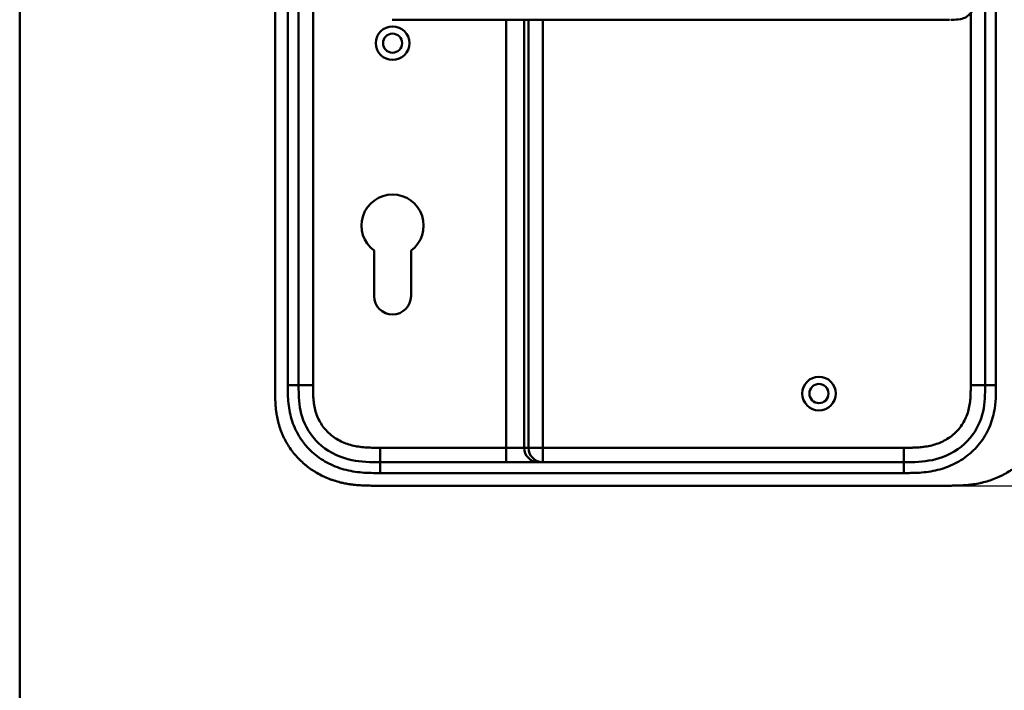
# Model space of a CAD drawing. Header units: millimetres. Extents: x 20 to 833, y 20 to 574.
# Tile 7 of 13: x 20 to 293, y 215 to 401. Entities that reach past the tile are written whole.
import ezdxf

# ---------------------------------------------------------------- set-up
doc = ezdxf.new("R2010")
doc.units = ezdxf.units.MM
doc.header["$LTSCALE"] = 2
for name, color, linetype, lineweight in [('Bemaßungen(DIN)', 7, 'Continuous', 25), ('Sichtbare Kanten(DIN)', 7, 'Continuous', 50), ('Sichtbare tangentiale Kanten(DIN)', 7, 'Continuous', 50), ('Skizziergeometrie(DIN)', 7, 'Continuous', 50)]:
    doc.layers.add(name, color=color, linetype=linetype, lineweight=lineweight)
doc.styles.add('STANDARD-DIN~0', font='arial.ttf')
doc.dimstyles.new('CAD-LAN', dxfattribs={"dimscale": 2, "dimtxt": 3.5, "dimasz": 2.5, "dimexe": 3.175, "dimexo": 0, "dimgap": 0.8, "dimtad": 1, "dimrnd": 1e-08, "dimtxsty": 'STANDARD-DIN~0', "dimcen": 0.09, "dimdle": 10, "dimclrd": 250, "dimclre": 250, "dimclrt": 250, "dimadec": 0, "dimazin": 2, "dimtfac": 1, "dimtmove": 0, "dimatfit": 3, "dimfxl": 1, "dimtolj": 1, "dimtzin": 0, "dimlwd": 25, "dimlwe": 25, "dimarcsym": 0})

# ---------------------------------------------------------------- blocks, each defined once
blk = doc.blocks.new('Ränder Standardrahmen')
at = {"layer": 'Skizziergeometrie(DIN)', "flags": 128}
blk.add_lwpolyline([(10, 10), (10, 287), (410, 287), (410, 10), (10, 10)], dxfattribs=at)
blk = doc.blocks.new('*D23')
at = {"layer": 'Bemaßungen(DIN)', "color": 250, "linetype": 'Continuous', "lineweight": 25, "true_color": 0x3f3f3f, "transparency": 16777216}
for p, q in [((276.66, 516.76), (359.95, 516.76)), ((353.6, 511.76), (353.6, 276.76)), ((277.22, 271.76), (359.95, 271.76))]:
    blk.add_line(p, q, dxfattribs=at)
at = {"layer": 'Bemaßungen(DIN)', "color": 250, "linetype": 'Continuous', "true_color": 0x3f3f3f, "transparency": 16777216}
for points in [[(352.77, 511.76), (354.44, 511.76), (353.6, 516.76)], [(352.77, 276.76), (354.44, 276.76), (353.6, 271.76)]]:
    blk.add_solid(points, dxfattribs=at)
at = {"layer": 'Defpoints', "color": 0, "linetype": 'Continuous', "transparency": 16777216}
for p in [(276.66, 516.76), (277.22, 271.76), (353.6, 271.76)]:
    blk.add_point(p, dxfattribs=at)
at = {"layer": 'Bemaßungen(DIN)', "color": 250, "linetype": 'Continuous', "lineweight": 25, "true_color": 0x3f3f3f, "transparency": 16777216, "insert": (344.86, 386.44), "char_height": 7, "attachment_point": 1, "rotation": 90, "style": 'STANDARD-DIN~0'}
blk.add_mtext('\\A1;245', dxfattribs=at)

msp = doc.modelspace()

# ---------------------------------------------------------------- linework, layer by layer
at = {"layer": 'Sichtbare Kanten(DIN)'}
for p, q in [((90.702, 489.978), (90.702, 298.547)), ((97.202, 299.547), (97.202, 488.978)), ((287.202, 488.978), (287.202, 299.547)), ((123.065, 400.759), (249.917, 400.759)), ((277.327, 400.759), (277.327, 400.759)), ((118.102, 324.262), (118.102, 336.838)), ((128.302, 336.837), (128.302, 324.262)), ((264.664, 278.262), (119.741, 278.262)), ((118.741, 271.762), (277.223, 271.762))]:
    msp.add_line(p, q, dxfattribs=at)
for centre, radius in [((123.202, 394.262), 4.65), ((123.202, 394.262), 2.65), ((241.202, 297.262), 4.65), ((241.202, 297.262), 2.65)]:
    msp.add_circle(centre, radius, dxfattribs=at)
for centre, radius, start, end in [((123.203, 343.762), 8.6, 306.36956, 233.62588), ((123.202, 324.262), 5.1, 180, 0)]:
    msp.add_arc(centre, radius, start, end, dxfattribs=at)
for points, knots in [([(277.71, 430.759), (277.71, 430.759), (277.71, 430.759), (277.71, 430.759), (277.71, 430.759), (277.71, 430.759), (277.71, 430.759), (277.711, 430.759), (277.711, 430.759), (277.712, 430.759), (277.712, 430.759), (277.713, 430.759), (277.714, 430.759), (277.716, 430.759), (277.717, 430.759), (277.723, 430.759), (277.727, 430.759), (277.743, 430.759), (277.755, 430.759), (277.802, 430.759), (277.836, 430.759), (277.973, 430.759), (278.076, 430.759), (278.487, 430.756), (278.795, 430.751), (280.011, 430.692), (280.903, 430.55), (282.097, 429.948), (282.486, 429.666), (283.265, 428.846), (283.637, 428.242), (284.148, 426.961), (284.322, 426.301), (284.564, 424.91), (284.632, 424.166), (284.719, 422.386), (284.711, 421.339), (284.711, 417.644), (284.711, 414.992), (284.711, 410.406), (284.776, 408.425), (284.433, 405.723), (284.26, 404.914), (283.768, 403.553), (283.455, 402.97), (282.746, 402.084), (282.355, 401.747), (281.444, 401.209), (280.906, 401.027), (279.601, 400.777), (278.806, 400.761), (277.957, 400.759), (277.909, 400.759), (277.836, 400.759), (277.812, 400.759), (277.775, 400.759), (277.763, 400.759), (277.744, 400.759), (277.737, 400.759), (277.728, 400.759), (277.724, 400.759), (277.719, 400.759), (277.718, 400.759), (277.715, 400.759), (277.714, 400.759), (277.712, 400.759), (277.712, 400.759), (277.711, 400.759), (277.711, 400.759), (277.71, 400.759), (277.71, 400.759), (277.71, 400.759), (277.71, 400.759), (277.71, 400.759), (277.709, 400.759), (277.709, 400.759)], [0, 0, 0, 0, 0.0000252, 0.0000252, 0.0000657, 0.0000657, 0.0001082, 0.0001082, 0.0001738, 0.0001738, 0.0002867, 0.0002867, 0.0005136, 0.0005136, 0.0010499, 0.0010499, 0.0026039, 0.0026039, 0.0072616, 0.0072616, 0.0212292, 0.0212292, 0.0631285, 0.0631285, 0.1888417, 0.1888417, 0.5689951, 0.5689951, 0.7719774, 0.7719774, 1.0315425, 1.0315425, 1.2481307, 1.2481307, 1.4719729, 1.4719729, 1.7848025, 1.7848025, 2.5805266, 2.5805266, 3.160554, 3.160554, 3.4157877, 3.4157877, 3.6519695, 3.6519695, 3.8657989, 3.8657989, 4.1108827, 4.1108827, 4.4368692, 4.4368692, 4.4566519, 4.4566519, 4.4665438, 4.4665438, 4.471493, 4.471493, 4.4739733, 4.4739733, 4.4752207, 4.4752207, 4.4758524, 4.4758524, 4.4761765, 4.4761765, 4.4763467, 4.4763467, 4.476439, 4.476439, 4.4764904, 4.4764904, 4.4765188, 4.4765188, 4.4765488, 4.4765488, 4.4765488, 4.4765488]), ([(276.545, 400.759), (276.159, 400.759), (275.792, 400.759), (274.988, 400.759), (274.568, 400.759), (273.303, 400.759), (272.415, 400.759), (269.542, 400.759), (267.461, 400.759), (262.314, 400.759), (259.205, 400.759), (254.044, 400.759), (251.98, 400.759), (249.917, 400.759)], [0, 0, 0, 0, 0.1534173, 0.1534173, 0.3047718, 0.3047718, 0.5966116, 0.5966116, 1.2249955, 1.2249955, 2.1545342, 2.1545342, 2.7736042, 2.7736042, 2.7736042, 2.7736042]), ([(277.327, 400.759), (277.327, 400.759), (277.327, 400.759), (277.327, 400.759), (277.327, 400.759), (277.326, 400.759), (277.326, 400.759), (277.326, 400.759), (277.325, 400.759), (277.324, 400.759), (277.322, 400.759), (277.317, 400.759), (277.312, 400.759), (277.294, 400.759), (277.28, 400.759), (277.222, 400.759), (277.178, 400.759), (276.998, 400.759), (276.858, 400.759), (276.661, 400.759), (276.609, 400.759), (276.551, 400.759), (276.55, 400.759), (276.547, 400.759), (276.546, 400.759), (276.545, 400.759), (276.545, 400.759), (276.545, 400.759), (276.545, 400.759), (276.545, 400.759), (276.545, 400.759), (276.545, 400.759)], [0.00004605, 0.00004605, 0.00004605, 0.00004605, 0.00007374, 0.00007374, 0.00011546, 0.00011546, 0.00021806, 0.00021806, 0.00046152, 0.00046152, 0.00119141, 0.00119141, 0.00337949, 0.00337949, 0.00994164, 0.00994164, 0.02962738, 0.02962738, 0.08869945, 0.08869945, 0.11084283, 0.11084283, 0.1113618, 0.1113618, 0.11175126, 0.11175126, 0.11179812, 0.11179812, 0.11181175, 0.11181175, 0.11182181, 0.11182181, 0.11182181, 0.11182181]), ([(90.702, 298.547), (90.702, 298.248), (90.702, 297.65), (90.708, 296.896), (90.721, 296.139), (90.738, 295.531), (90.772, 294.768), (90.81, 294.156), (90.885, 293.238), (90.987, 292.318), (91.198, 290.94), (91.453, 289.723), (91.86, 288.22), (92.26, 287.037), (92.852, 285.593), (93.398, 284.468), (94.169, 283.11), (94.853, 282.065), (95.787, 280.816), (96.595, 279.864), (97.676, 278.741), (98.594, 277.896), (99.801, 276.913), (100.812, 276.185), (102.127, 275.352), (103.217, 274.749), (104.618, 274.076), (105.768, 273.602), (107.235, 273.093), (108.428, 272.752), (109.785, 272.439), (110.697, 272.269), (111.611, 272.128), (112.222, 272.048), (112.985, 271.965), (113.596, 271.91), (114.359, 271.856), (114.969, 271.823), (115.881, 271.788), (117.092, 271.763), (118.143, 271.762), (118.741, 271.762)], [0.00000945, 0.00000945, 0.00000945, 0.00000945, 0.02084254, 0.04167563, 0.05209218, 0.07292527, 0.08334182, 0.10417491, 0.11459146, 0.14584109, 0.16667419, 0.20834037, 0.22917346, 0.27083965, 0.29167274, 0.33333892, 0.35417201, 0.3958382, 0.41667129, 0.45833747, 0.47917057, 0.52083675, 0.54166984, 0.58333603, 0.60416912, 0.6458353, 0.66666839, 0.70833458, 0.72916767, 0.77083385, 0.79166695, 0.82291658, 0.83333313, 0.85416622, 0.86458277, 0.88541586, 0.89583241, 0.9166655, 0.92708204, 0.95833168, 0.99999787, 0.99999787, 0.99999787, 0.99999787]), ([(119.741, 278.262), (117.109, 278.262), (114.466, 278.312), (111.945, 278.832), (108.874, 279.464), (105.95, 280.784), (103.568, 282.763), (101.259, 284.682), (99.5, 287.191), (98.483, 289.92), (97.633, 292.201), (97.302, 294.637), (97.227, 297.098), (97.203, 297.915), (97.202, 298.733), (97.202, 299.547)], [-3.5878944, -3.5878944, -3.5878944, -3.5878944, -2.8265881, -2.8265881, -2.8265881, -1.8995162, -1.8995162, -1.8995162, -1.000631, -1.000631, -1.000631, -0.2492213, -0.2492213, -0.2492213, 0, 0, 0, 0]), ([(287.202, 299.547), (287.202, 297.123), (287.154, 294.663), (286.63, 292.321), (286.039, 289.675), (284.857, 287.147), (283.083, 285.009), (281.094, 282.612), (278.405, 280.763), (275.434, 279.673), (272.991, 278.777), (270.375, 278.399), (267.715, 278.301), (266.701, 278.264), (265.682, 278.262), (264.664, 278.262)], [-3.5878945, -3.5878945, -3.5878945, -3.5878945, -2.8454091, -2.8454091, -2.8454091, -2.0068747, -2.0068747, -2.0068747, -1.0669607, -1.0669607, -1.0669607, -0.2943581, -0.2943581, -0.2943581, 0, 0, 0, 0]), ([(277.223, 271.762), (277.634, 271.763), (278.646, 271.767), (279.973, 271.799), (281.5, 271.88), (282.73, 271.989), (284.269, 272.191), (285.501, 272.411), (287.033, 272.766), (288.249, 273.118), (289.748, 273.644), (290.926, 274.137), (292.364, 274.84), (293.481, 275.472), (294.828, 276.346), (295.862, 277.111), (297.09, 278.143), (298.019, 279.027), (299.103, 280.197), (299.907, 281.182), (300.826, 282.467), (301.49, 283.534), (302.229, 284.907), (302.745, 286.034), (303.298, 287.467), (303.665, 288.631), (304.036, 290.097), (304.264, 291.276), (304.473, 292.75), (304.584, 293.926), (304.666, 295.387), (304.702, 296.836), (304.702, 297.979), (304.702, 298.547)], [0.01304212, 0.01304212, 0.01304212, 0.01304212, 0.04166717, 0.08333381, 0.10416714, 0.14583378, 0.1666671, 0.20833375, 0.22916707, 0.27083371, 0.29166704, 0.33333368, 0.354167, 0.39583365, 0.41666697, 0.45833362, 0.47916694, 0.52083358, 0.54166691, 0.58333355, 0.60416687, 0.64583352, 0.66666684, 0.70833349, 0.72916681, 0.77083345, 0.79166678, 0.83333342, 0.85416674, 0.89583339, 0.91666671, 0.95833335, 0.99999585, 0.99999585, 0.99999585, 0.99999585])]:
    msp.add_open_spline(points, degree=3, knots=knots, dxfattribs=at)
msp.add_open_spline([(277.692, 400.759), (277.698, 400.759), (277.704, 400.759), (277.709, 400.759)], degree=3, dxfattribs=at)
at = {"layer": 'Sichtbare tangentiale Kanten(DIN)'}
for p, q in [((101.202, 488.978), (101.202, 299.547)), ((154.628, 282.262), (154.628, 400.759)), ((159.609, 400.759), (159.609, 282.262)), ((160.815, 282.262), (160.815, 400.759)), ((164.8, 400.759), (164.8, 282.262)), ((283.202, 299.547), (283.202, 402.661)), ((97.202, 299.547), (94.203, 299.547)), ((101.202, 299.547), (97.202, 299.547)), ((283.202, 299.547), (287.202, 299.547)), ((290.202, 299.547), (287.202, 299.547)), ((119.739, 282.262), (154.628, 282.262)), ((119.739, 282.262), (119.739, 278.262)), ((154.628, 278.262), (154.628, 282.262)), ((154.628, 282.262), (159.609, 282.262)), ((159.609, 282.262), (160.815, 282.262)), ((160.815, 282.262), (164.8, 282.262)), ((164.8, 282.262), (264.684, 282.262)), ((164.8, 278.262), (164.8, 282.262)), ((264.684, 282.262), (264.684, 278.262)), ((119.741, 278.262), (119.741, 275.262)), ((264.664, 278.262), (264.664, 275.263))]:
    msp.add_line(p, q, dxfattribs=at)
for points in [[(94.202, 488.978), (94.202, 425.834), (94.202, 362.691), (94.203, 299.547)], [(290.202, 299.547), (290.202, 362.69), (290.202, 425.834), (290.202, 488.978)], [(163.594, 278.262), (161.393, 278.262), (159.609, 280.053), (159.609, 282.262)], [(160.815, 282.262), (160.815, 280.053), (162.599, 278.262), (164.8, 278.262)], [(119.741, 275.262), (168.048, 275.262), (216.356, 275.262), (264.664, 275.263)]]:
    msp.add_open_spline(points, degree=3, dxfattribs=at)
for points, knots in [([(94.203, 299.547), (94.203, 299.427), (94.203, 299.308), (94.203, 299.089), (94.203, 298.989), (94.203, 298.789), (94.203, 298.689), (94.206, 298.089), (94.212, 297.589), (94.226, 297.089)], [60.49845366, 60.49845366, 60.49845366, 60.49845366, 60.53427733, 60.53427733, 60.56427219, 60.56427219, 60.59426706, 60.59426706, 60.74424136, 60.74424136, 60.74424136, 60.74424136]), ([(94.226, 297.089), (94.252, 296.182), (94.301, 295.377), (94.383, 294.568), (94.384, 294.554), (94.386, 294.54), (94.387, 294.526), (94.472, 293.704), (94.596, 292.872), (94.764, 292.052), (94.765, 292.045), (94.767, 292.039), (94.768, 292.032), (94.938, 291.208), (95.154, 290.39), (95.418, 289.592), (95.419, 289.588), (95.421, 289.585), (95.422, 289.581), (95.955, 287.974), (96.7, 286.413), (97.611, 285.003), (98.172, 284.133), (98.812, 283.296), (99.514, 282.512)], [60.7442414, 60.7442414, 60.7442414, 60.7442414, 60.9926868, 60.9926868, 60.9926868, 60.9969826, 60.9969826, 60.9969826, 61.2495144, 61.2495144, 61.2495144, 61.2516357, 61.2516357, 61.2516357, 61.5053772, 61.5053772, 61.5053772, 61.5065193, 61.5065193, 61.5065193, 62.0178341, 62.0178341, 62.0178341, 62.3330097, 62.3330097, 62.3330097, 62.3330097]), ([(101.202, 299.547), (101.202, 299.311), (101.202, 299.076), (101.203, 298.841), (101.203, 298.697), (101.204, 298.553), (101.205, 298.41), (101.205, 298.338), (101.206, 298.266), (101.207, 298.194), (101.208, 298.05), (101.21, 297.907), (101.213, 297.763), (101.214, 297.687), (101.216, 297.611), (101.217, 297.534), (101.219, 297.458), (101.221, 297.382), (101.223, 297.306), (101.227, 297.154), (101.232, 297.001), (101.239, 296.843), (101.252, 296.535), (101.268, 296.241), (101.29, 295.936), (101.29, 295.929), (101.291, 295.921), (101.291, 295.914), (101.337, 295.297), (101.403, 294.708), (101.499, 294.119), (101.501, 294.11), (101.502, 294.101), (101.504, 294.092), (101.602, 293.499), (101.731, 292.912), (101.897, 292.334), (101.898, 292.329), (101.899, 292.325), (101.9, 292.321), (102.07, 291.733), (102.279, 291.15), (102.526, 290.59), (102.775, 290.026), (103.069, 289.472), (103.398, 288.947), (103.729, 288.419), (104.102, 287.911), (104.506, 287.437), (104.911, 286.961), (105.355, 286.51), (105.825, 286.096), (106.293, 285.683), (106.791, 285.302), (107.312, 284.957), (107.832, 284.612), (108.377, 284.302), (108.936, 284.029), (109.495, 283.757), (110.075, 283.518), (110.662, 283.317), (110.665, 283.316), (110.669, 283.315), (110.672, 283.313), (111.252, 283.115), (111.848, 282.949), (112.447, 282.815), (112.452, 282.814), (112.458, 282.813), (112.463, 282.811), (113.053, 282.68), (113.645, 282.579), (114.245, 282.501), (114.254, 282.5), (114.264, 282.499), (114.273, 282.498), (114.866, 282.422), (115.454, 282.37), (116.071, 282.334), (116.078, 282.334), (116.086, 282.333), (116.093, 282.333), (116.399, 282.315), (116.693, 282.303), (116.994, 282.293), (117.304, 282.282), (117.613, 282.276), (117.92, 282.271), (118.529, 282.262), (119.134, 282.262), (119.739, 282.262)], [0, 0, 0, 0, 0.0705873, 0.0705873, 0.0705873, 0.1137179, 0.1137179, 0.1137179, 0.1352831, 0.1352831, 0.1352831, 0.1784136, 0.1784136, 0.1784136, 0.2012726, 0.2012726, 0.2012726, 0.2241316, 0.2241316, 0.2241316, 0.2698495, 0.2698495, 0.2698495, 0.3590927, 0.3590927, 0.3590927, 0.3612854, 0.3612854, 0.3612854, 0.5416288, 0.5416288, 0.5416288, 0.5443466, 0.5443466, 0.5443466, 0.7261398, 0.7261398, 0.7261398, 0.7274618, 0.7274618, 0.7274618, 0.9125406, 0.9125406, 0.9125406, 1.0993955, 1.0993955, 1.0993955, 1.287363, 1.287363, 1.287363, 1.4757635, 1.4757635, 1.4757635, 1.6635531, 1.6635531, 1.6635531, 1.8510157, 1.8510157, 1.8510157, 2.0384148, 2.0384148, 2.0384148, 2.039499, 2.039499, 2.039499, 2.2246161, 2.2246161, 2.2246161, 2.2262652, 2.2262652, 2.2262652, 2.4084074, 2.4084074, 2.4084074, 2.4112205, 2.4112205, 2.4112205, 2.5912707, 2.5912707, 2.5912707, 2.5934316, 2.5934316, 2.5934316, 2.6826872, 2.6826872, 2.6826872, 2.7744645, 2.7744645, 2.7744645, 2.9560325, 2.9560325, 2.9560325, 2.9560325]), ([(264.664, 275.263), (264.879, 275.263), (265.095, 275.263), (265.31, 275.263), (265.512, 275.263), (265.713, 275.264), (265.915, 275.265), (266.016, 275.266), (266.117, 275.267), (266.218, 275.268), (266.513, 275.27), (266.808, 275.275), (267.125, 275.282), (267.133, 275.282), (267.141, 275.283), (267.148, 275.283), (268.035, 275.303), (268.832, 275.342), (269.64, 275.409), (269.655, 275.411), (269.669, 275.412), (269.684, 275.413), (270.505, 275.483), (271.333, 275.584), (272.156, 275.723), (272.164, 275.725), (272.173, 275.726), (272.181, 275.727), (273.007, 275.868), (273.828, 276.047), (274.639, 276.271), (274.645, 276.272), (274.651, 276.274), (274.658, 276.276), (276.291, 276.727), (277.887, 277.362), (279.36, 278.161), (280.845, 278.966), (282.258, 279.967), (283.506, 281.112), (284.755, 282.259), (285.88, 283.588), (286.794, 285.003), (287.705, 286.413), (288.45, 287.975), (288.983, 289.581), (288.984, 289.585), (288.985, 289.588), (288.986, 289.592), (289.25, 290.39), (289.467, 291.208), (289.636, 292.032), (289.638, 292.039), (289.639, 292.045), (289.641, 292.052), (289.809, 292.872), (289.932, 293.703), (290.017, 294.526), (290.019, 294.54), (290.02, 294.554), (290.022, 294.568), (290.104, 295.377), (290.151, 296.181), (290.177, 297.049), (290.177, 297.063), (290.178, 297.076), (290.178, 297.089), (290.202, 297.934), (290.202, 298.74), (290.202, 299.547)], [79.0507351, 79.0507351, 79.0507351, 79.0507351, 79.115326, 79.115326, 79.115326, 79.175852, 79.175852, 79.175852, 79.206115, 79.206115, 79.206115, 79.2947699, 79.2947699, 79.2947699, 79.2969041, 79.2969041, 79.2969041, 79.5442558, 79.5442558, 79.5442558, 79.5487575, 79.5487575, 79.5487575, 79.8000755, 79.8000755, 79.8000755, 79.8025259, 79.8025259, 79.8025259, 80.0549623, 80.0549623, 80.0549623, 80.056924, 80.056924, 80.056924, 80.5656653, 80.5656653, 80.5656653, 81.0782231, 81.0782231, 81.0782231, 81.5913866, 81.5913866, 81.5913866, 82.1026454, 82.1026454, 82.1026454, 82.1037871, 82.1037871, 82.1037871, 82.3575184, 82.3575184, 82.3575184, 82.3596398, 82.3596398, 82.3596398, 82.6121592, 82.6121592, 82.6121592, 82.6164541, 82.6164541, 82.6164541, 82.8648963, 82.8648963, 82.8648963, 82.8687085, 82.8687085, 82.8687085, 83.1106796, 83.1106796, 83.1106796, 83.1106796]), ([(264.684, 282.262), (264.919, 282.262), (265.153, 282.262), (265.387, 282.263), (265.462, 282.263), (265.537, 282.263), (265.613, 282.264), (265.688, 282.264), (265.764, 282.264), (265.839, 282.265), (265.99, 282.266), (266.14, 282.267), (266.291, 282.269), (266.367, 282.269), (266.442, 282.271), (266.517, 282.272), (266.669, 282.274), (266.822, 282.277), (266.974, 282.28), (267.05, 282.282), (267.126, 282.284), (267.202, 282.286), (267.575, 282.297), (267.959, 282.312), (268.342, 282.335), (268.349, 282.335), (268.357, 282.336), (268.364, 282.336), (268.98, 282.373), (269.568, 282.425), (270.16, 282.502), (270.169, 282.503), (270.179, 282.504), (270.188, 282.505), (270.787, 282.583), (271.379, 282.685), (271.968, 282.817), (271.973, 282.818), (271.978, 282.82), (271.984, 282.821), (272.582, 282.956), (273.177, 283.122), (273.756, 283.322), (273.759, 283.323), (273.763, 283.324), (273.766, 283.325), (274.352, 283.527), (274.931, 283.766), (275.489, 284.039), (276.047, 284.313), (276.591, 284.623), (277.109, 284.968), (277.628, 285.313), (278.125, 285.694), (278.591, 286.106), (279.06, 286.521), (279.504, 286.972), (279.909, 287.449), (280.312, 287.923), (280.684, 288.431), (281.014, 288.959), (281.342, 289.483), (281.634, 290.037), (281.883, 290.601), (282.129, 291.159), (282.338, 291.742), (282.507, 292.33), (282.508, 292.334), (282.509, 292.338), (282.51, 292.342), (282.676, 292.92), (282.804, 293.506), (282.902, 294.099), (282.903, 294.108), (282.905, 294.117), (282.906, 294.126), (283.002, 294.714), (283.068, 295.302), (283.113, 295.918), (283.114, 295.926), (283.115, 295.933), (283.115, 295.941), (283.137, 296.245), (283.153, 296.539), (283.165, 296.84), (283.178, 297.149), (283.186, 297.458), (283.192, 297.765), (283.202, 298.361), (283.202, 298.955), (283.202, 299.547)], [0, 0, 0, 0, 0.0702177, 0.0702177, 0.0702177, 0.0928319, 0.0928319, 0.0928319, 0.1154462, 0.1154462, 0.1154462, 0.1606746, 0.1606746, 0.1606746, 0.1832888, 0.1832888, 0.1832888, 0.228941, 0.228941, 0.228941, 0.251767, 0.251767, 0.251767, 0.363762, 0.363762, 0.363762, 0.3658973, 0.3658973, 0.3658973, 0.5457808, 0.5457808, 0.5457808, 0.5485663, 0.5485663, 0.5485663, 0.730533, 0.730533, 0.730533, 0.7321671, 0.7321671, 0.7321671, 0.9170852, 0.9170852, 0.9170852, 0.9181595, 0.9181595, 0.9181595, 1.1053408, 1.1053408, 1.1053408, 1.2925833, 1.2925833, 1.2925833, 1.479843, 1.479843, 1.479843, 1.6683162, 1.6683162, 1.6683162, 1.8560489, 1.8560489, 1.8560489, 2.0426703, 2.0426703, 2.0426703, 2.2275204, 2.2275204, 2.2275204, 2.2288442, 2.2288442, 2.2288442, 2.4104084, 2.4104084, 2.4104084, 2.4131251, 2.4131251, 2.4131251, 2.5932379, 2.5932379, 2.5932379, 2.5954285, 2.5954285, 2.5954285, 2.684558, 2.684558, 2.684558, 2.7762862, 2.7762862, 2.7762862, 2.9540743, 2.9540743, 2.9540743, 2.9540743]), ([(99.514, 282.512), (99.954, 282.022), (100.419, 281.552), (100.899, 281.112), (102.144, 279.969), (103.558, 278.967), (105.044, 278.161), (106.518, 277.362), (108.114, 276.727), (109.747, 276.276), (109.753, 276.274), (109.76, 276.272), (109.766, 276.271), (110.576, 276.047), (111.398, 275.868), (112.224, 275.727), (112.232, 275.726), (112.24, 275.725), (112.248, 275.723), (113.071, 275.584), (113.9, 275.483), (114.721, 275.413), (114.735, 275.412), (114.75, 275.411), (114.765, 275.409), (115.572, 275.342), (116.369, 275.304), (117.236, 275.283), (117.251, 275.283), (117.265, 275.282), (117.279, 275.282), (118.127, 275.263), (118.934, 275.262), (119.741, 275.262)], [62.3330097, 62.3330097, 62.3330097, 62.3330097, 62.5305174, 62.5305174, 62.5305174, 63.0434936, 63.0434936, 63.0434936, 63.5522372, 63.5522372, 63.5522372, 63.5542072, 63.5542072, 63.5542072, 63.806635, 63.806635, 63.806635, 63.8090669, 63.8090669, 63.8090669, 64.0604029, 64.0604029, 64.0604029, 64.0649103, 64.0649103, 64.0649103, 64.312256, 64.312256, 64.312256, 64.3163273, 64.3163273, 64.3163273, 64.5584117, 64.5584117, 64.5584117, 64.5584117])]:
    msp.add_open_spline(points, degree=3, knots=knots, dxfattribs=at)

# ---------------------------------------------------------------- block references
at = {"xscale": 2, "yscale": 2, "zscale": 2}
msp.add_blockref('Ränder Standardrahmen', (0, 0), dxfattribs=at)

# ---------------------------------------------------------------- dimensions: what is measured, and where the dimension line sits
at = {"layer": 'Bemaßungen(DIN)', "color": 250, "linetype": 'Continuous', "lineweight": 25, "true_color": 0x3f3f3f}
dim = msp.add_linear_dim(base=(353.604, 271.762), p1=(276.663, 516.762), p2=(277.223, 271.762), angle=90, dimstyle='CAD-LAN', override={"dimgap": 0.8, "dimdec": 2, "dimtol": 0, "dimlim": 0, "dimtp": 0, "dimtm": 0, "dimtdec": 2, "dimtofl": 0, "dimatfit": 1}, dxfattribs=at)
dim.commit()
dim.dimension.update_dxf_attribs({"geometry": '*D23', "text_midpoint": (353.604, 394.262), "dimtype": 160})

doc.saveas('drawing.dxf')
